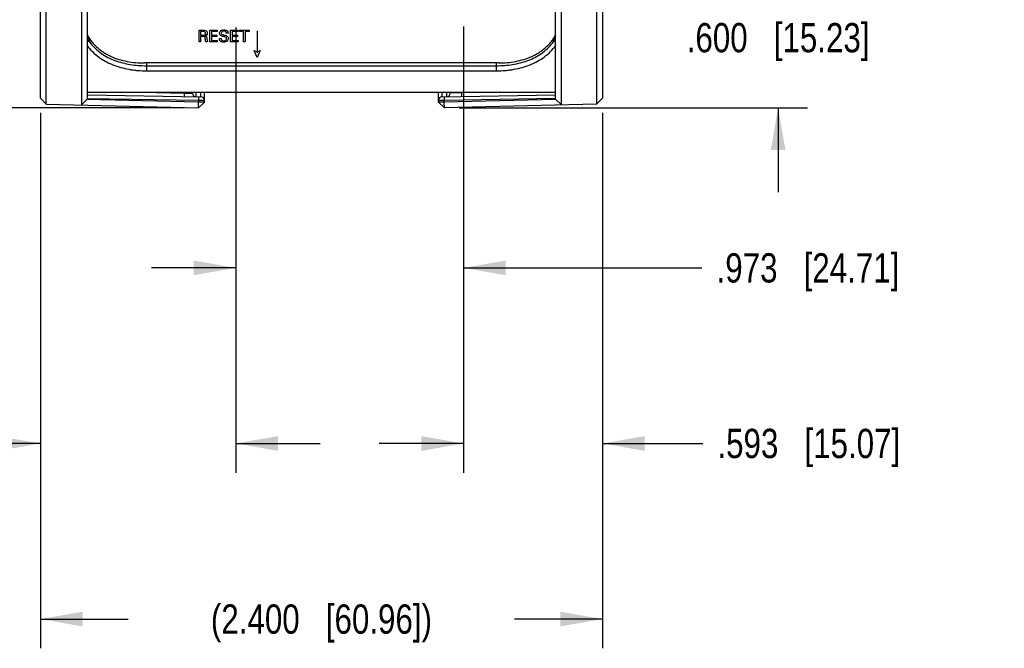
# Model space of a CAD drawing. Header units: inches. Extents: x 0 to 34, y 0 to 22.
# Tile 45 of 63: x 18 to 22.2, y 9.8 to 12.5. Entities that reach past the tile are written whole.
import ezdxf

# ---------------------------------------------------------------- set-up
doc = ezdxf.new("R2010")
doc.units = ezdxf.units.IN
doc.header["$LTSCALE"] = 1.87
doc.header["$MEASUREMENT"] = 0
doc.layers.get('0').update_dxf_attribs({"linetype": 'CONTINUOUS'})
doc.layers.add('02___PRT_ALL_AXES', color=7, linetype='CONTINUOUS')
doc.layers.add('DIMENSIONS', color=7, linetype='CONTINUOUS')
doc.styles.get("Standard").update_dxf_attribs({"font": 'txt', "width": 0.8})
doc.dimstyles.new('DIMSTYLE_1', dxfattribs={"dimtxt": 0.125, "dimasz": 0.18, "dimexe": 0.18, "dimexo": 0.0625, "dimgap": 0.09, "dimtad": 0, "dimtih": 1, "dimtoh": 1, "dimdec": 3, "dimzin": 4, "dimdsep": 46, "dimtxsty": 'STANDARD', "dimblk": '_FILLED', "dimblk1": '_FILLED', "dimblk2": '_FILLED', "dimcen": 0.09, "dimadec": 0, "dimazin": 0, "dimtp": 0.001, "dimtm": 0.001, "dimtfac": 1, "dimtdec": 3, "dimtofl": 0, "dimtmove": 0, "dimatfit": 3, "dimldrblk": '_FILLED', "dimfxl": 1, "dimtolj": 1, "dimtzin": 4, "dimarcsym": 0})

# ---------------------------------------------------------------- blocks, each defined once
blk = doc.blocks.new('_FILLED')
at = {"color": 0, "linetype": 'BYBLOCK'}
blk.add_solid([(0, 0), (-1, 0.174), (-1, -0.174)], dxfattribs=at)
blk = doc.blocks.new('*D16')
at = {"layer": 'DIMENSIONS', "color": 2, "linetype": 'CONTINUOUS'}
for p, q in [((21.1968, 12.7207), (21.1968, 13.0807)), ((20.1056, 12.7207), (21.3218, 12.7207)), ((19.8343, 12.1211), (21.3218, 12.1211)), ((21.1968, 12.1211), (21.1968, 11.7611))]:
    blk.add_line(p, q, dxfattribs=at)
at = {"layer": 'DIMENSIONS', "color": 2, "linetype": 'CONTINUOUS', "xscale": 0.18, "yscale": 0.18, "zscale": 0.18}
for p, rotation in [((21.1968, 12.7207), 270), ((21.1968, 12.1211), 90)]:
    blk.add_blockref('_FILLED', p, dxfattribs=dict(at, rotation=rotation))
at = {"layer": 'DIMENSIONS', "color": 2, "linetype": 'CONTINUOUS', "insert": (21.1968, 12.4834), "char_height": 0.125, "width": 1.225, "attachment_point": 2, "line_spacing_factor": 0.9}
blk.add_mtext('.600{\\Ftxt.shx;\\W1.000000;\\H0.125000; }[15.23]', dxfattribs=at)
blk = doc.blocks.new('*D17')
at = {"layer": 'DIMENSIONS', "color": 2, "linetype": 'CONTINUOUS'}
for p, q in [((17.2968, 12.7142), (17.2968, 13.0742)), ((18.6309, 12.7142), (17.1718, 12.7142)), ((18.6593, 12.1211), (17.1718, 12.1211)), ((17.2968, 12.1211), (17.2968, 11.7611))]:
    blk.add_line(p, q, dxfattribs=at)
at = {"layer": 'DIMENSIONS', "color": 2, "linetype": 'CONTINUOUS', "xscale": 0.18, "yscale": 0.18, "zscale": 0.18}
for p, rotation in [((17.2968, 12.7142), 270), ((17.2968, 12.1211), 90)]:
    blk.add_blockref('_FILLED', p, dxfattribs=dict(at, rotation=rotation))
at = {"layer": 'DIMENSIONS', "color": 2, "linetype": 'CONTINUOUS', "insert": (17.2968, 12.4801), "char_height": 0.125, "width": 1.225, "attachment_point": 2, "line_spacing_factor": 0.9}
blk.add_mtext('.593{\\Ftxt.shx;\\W1.000000;\\H0.125000; }[15.06]', dxfattribs=at)
blk = doc.blocks.new('*D24')
at = {"layer": 'DIMENSIONS', "color": 2, "linetype": 'CONTINUOUS'}
for p, q in [((18.0468, 12.1001), (18.0468, 9.8126)), ((20.4468, 12.1001), (20.4468, 9.8126)), ((18.0468, 9.9376), (18.4218, 9.9376)), ((20.4468, 9.9376), (20.0718, 9.9376))]:
    blk.add_line(p, q, dxfattribs=at)
at = {"layer": 'DIMENSIONS', "color": 2, "linetype": 'CONTINUOUS', "xscale": 0.18, "yscale": 0.18, "zscale": 0.18, "rotation": 180}
blk.add_blockref('_FILLED', (18.0468, 9.9376), dxfattribs=at)
at = {"layer": 'DIMENSIONS', "color": 2, "linetype": 'CONTINUOUS', "xscale": 0.18, "yscale": 0.18, "zscale": 0.18}
blk.add_blockref('_FILLED', (20.4468, 9.9376), dxfattribs=at)
at = {"layer": 'DIMENSIONS', "color": 2, "linetype": 'CONTINUOUS', "insert": (19.2468, 10.0001), "char_height": 0.125, "width": 1.525, "attachment_point": 2, "line_spacing_factor": 0.9}
blk.add_mtext('(2.400{\\Ftxt.shx;\\W1.000000;\\H0.125000; }[60.96])', dxfattribs=at)
blk = doc.blocks.new('*D28')
at = {"layer": 'DIMENSIONS', "color": 2, "linetype": 'CONTINUOUS'}
for p, q in [((18.8809, 12.4642), (18.8809, 10.5626)), ((18.0468, 12.1001), (18.0468, 10.5626)), ((18.0468, 10.6876), (17.6202, 10.6876)), ((18.8809, 10.6876), (19.2409, 10.6876))]:
    blk.add_line(p, q, dxfattribs=at)
at = {"layer": 'DIMENSIONS', "color": 2, "linetype": 'CONTINUOUS', "xscale": 0.18, "yscale": 0.18, "zscale": 0.18}
blk.add_blockref('_FILLED', (18.0468, 10.6876), dxfattribs=at)
at = {"layer": 'DIMENSIONS', "color": 2, "linetype": 'CONTINUOUS', "xscale": 0.18, "yscale": 0.18, "zscale": 0.18, "rotation": 180}
blk.add_blockref('_FILLED', (18.8809, 10.6876), dxfattribs=at)
at = {"layer": 'DIMENSIONS', "color": 2, "linetype": 'CONTINUOUS', "insert": (17.5577, 10.7501), "char_height": 0.125, "width": 1.225, "attachment_point": 3, "line_spacing_factor": 0.9}
blk.add_mtext('.834{\\Ftxt.shx;\\W1.000000;\\H0.125000; }[21.19]', dxfattribs=at)
blk = doc.blocks.new('*D29')
at = {"layer": 'DIMENSIONS', "color": 2, "linetype": 'CONTINUOUS'}
for p, q in [((18.8809, 12.4642), (18.8809, 11.3126)), ((19.8536, 12.4687), (19.8536, 11.3126)), ((18.8809, 11.4376), (18.5209, 11.4376)), ((19.8536, 11.4376), (20.8715, 11.4376))]:
    blk.add_line(p, q, dxfattribs=at)
at = {"layer": 'DIMENSIONS', "color": 2, "linetype": 'CONTINUOUS', "xscale": 0.18, "yscale": 0.18, "zscale": 0.18}
blk.add_blockref('_FILLED', (18.8809, 11.4376), dxfattribs=at)
at = {"layer": 'DIMENSIONS', "color": 2, "linetype": 'CONTINUOUS', "xscale": 0.18, "yscale": 0.18, "zscale": 0.18, "rotation": 180}
blk.add_blockref('_FILLED', (19.8536, 11.4376), dxfattribs=at)
at = {"layer": 'DIMENSIONS', "color": 2, "linetype": 'CONTINUOUS', "insert": (20.934, 11.5001), "char_height": 0.125, "width": 1.225, "attachment_point": 1, "line_spacing_factor": 0.9}
blk.add_mtext('.973{\\Ftxt.shx;\\W1.000000;\\H0.125000; }[24.71]', dxfattribs=at)
blk = doc.blocks.new('*D30')
at = {"layer": 'DIMENSIONS', "color": 2, "linetype": 'CONTINUOUS'}
for p, q in [((19.8536, 12.4687), (19.8536, 10.5626)), ((20.4468, 12.1001), (20.4468, 10.5626)), ((19.8536, 10.6876), (19.4936, 10.6876)), ((20.4468, 10.6876), (20.8751, 10.6876))]:
    blk.add_line(p, q, dxfattribs=at)
at = {"layer": 'DIMENSIONS', "color": 2, "linetype": 'CONTINUOUS', "xscale": 0.18, "yscale": 0.18, "zscale": 0.18}
blk.add_blockref('_FILLED', (19.8536, 10.6876), dxfattribs=at)
at = {"layer": 'DIMENSIONS', "color": 2, "linetype": 'CONTINUOUS', "xscale": 0.18, "yscale": 0.18, "zscale": 0.18, "rotation": 180}
blk.add_blockref('_FILLED', (20.4468, 10.6876), dxfattribs=at)
at = {"layer": 'DIMENSIONS', "color": 2, "linetype": 'CONTINUOUS', "insert": (20.9376, 10.7501), "char_height": 0.125, "width": 1.225, "attachment_point": 1, "line_spacing_factor": 0.9}
blk.add_mtext('.593{\\Ftxt.shx;\\W1.000000;\\H0.125000; }[15.07]', dxfattribs=at)

msp = doc.modelspace()

# ---------------------------------------------------------------- linework, layer by layer
at = {"color": 7, "linetype": 'CONTINUOUS'}
for p, q in [((18.0718, 12.137), (18.0718, 17.2382)), ((18.2218, 17.2419), (18.2218, 12.1333)), ((20.2718, 12.1333), (20.2718, 17.2419)), ((20.4218, 17.2382), (20.4218, 12.137)), ((18.0468, 12.1626), (18.0468, 17.2126)), ((18.2468, 17.2175), (18.2468, 12.1577)), ((20.2468, 12.1577), (20.2468, 17.2175)), ((20.4468, 17.2126), (20.4468, 12.1626)), ((20.0028, 12.3127), (18.4908, 12.3127)), ((18.4993, 12.3127), (18.4993, 12.2793)), ((18.4993, 12.301), (19.9943, 12.301)), ((18.4993, 12.2793), (19.9943, 12.2793)), ((19.9943, 12.2793), (19.9943, 12.3127)), ((18.0468, 12.1626), (18.0718, 12.137)), ((18.2468, 12.1577), (18.2218, 12.1333)), ((18.2468, 12.1876), (20.2468, 12.1876)), ((18.2468, 12.1617), (18.7222, 12.1534)), ((18.7222, 12.1455), (18.2468, 12.1571)), ((18.247, 12.1767), (18.732, 12.1683)), ((18.4831, 12.1876), (18.6624, 12.1845)), ((18.6624, 12.1845), (18.6624, 12.1876)), ((18.6624, 12.1845), (18.6968, 12.1836)), ((18.6968, 12.1836), (18.6968, 12.1876)), ((18.7115, 12.1686), (18.7115, 12.1876)), ((18.7222, 12.1534), (18.7222, 12.1455)), ((18.7222, 12.1534), (18.7468, 12.1533)), ((18.732, 12.1683), (18.732, 12.1876)), ((18.7468, 12.1455), (18.7468, 12.1876)), ((19.7468, 12.1455), (19.7468, 12.1876)), ((19.7468, 12.1543), (19.7709, 12.1544)), ((19.7605, 12.1876), (19.7605, 12.1683)), ((19.7605, 12.1683), (20.2468, 12.1767)), ((19.7709, 12.1544), (20.2468, 12.1627)), ((20.2468, 12.1571), (19.7709, 12.1455)), ((19.7709, 12.1455), (19.7709, 12.1544)), ((19.782, 12.1686), (19.782, 12.1876)), ((19.7968, 12.1876), (19.7968, 12.1836)), ((19.845, 12.1847), (19.7968, 12.1836)), ((20.0107, 12.1876), (19.845, 12.1847)), ((19.845, 12.1876), (19.845, 12.1847)), ((20.2468, 12.1577), (20.2718, 12.1333)), ((20.4468, 12.1626), (20.4218, 12.137)), ((18.0718, 12.137), (18.7218, 12.1211)), ((18.7212, 12.1211), (18.7222, 12.1455)), ((18.7468, 12.1455), (18.7218, 12.1211)), ((18.7468, 12.1455), (18.7222, 12.1455)), ((19.7718, 12.1211), (19.7468, 12.1455)), ((19.7709, 12.1455), (19.7468, 12.1455)), ((19.7723, 12.1211), (19.7709, 12.1455)), ((20.4218, 12.137), (19.7718, 12.1211))]:
    msp.add_line(p, q, dxfattribs=at)
at = {"color": 40, "linetype": 'CONTINUOUS'}
for p, q in [((18.7241, 12.4533), (18.7421, 12.4533)), ((18.7241, 12.4031), (18.7241, 12.4533)), ((18.7419, 12.4475), (18.7309, 12.4475)), ((18.7309, 12.4475), (18.7309, 12.4317)), ((18.7698, 12.4533), (18.8012, 12.4533)), ((18.7698, 12.4031), (18.7698, 12.4533)), ((18.8012, 12.4474), (18.7767, 12.4474)), ((18.7767, 12.4474), (18.7767, 12.4318)), ((18.8012, 12.4533), (18.8012, 12.4474)), ((18.8585, 12.4533), (18.89, 12.4533)), ((18.8585, 12.4031), (18.8585, 12.4533)), ((18.89, 12.4474), (18.8655, 12.4474)), ((18.8655, 12.4474), (18.8655, 12.4318)), ((18.89, 12.4533), (18.89, 12.4474)), ((18.8971, 12.4533), (18.9376, 12.4533)), ((18.8971, 12.4474), (18.8971, 12.4533)), ((18.9139, 12.4474), (18.8971, 12.4474)), ((18.9139, 12.4031), (18.9139, 12.4474)), ((18.9376, 12.4474), (18.9208, 12.4474)), ((18.9208, 12.4474), (18.9208, 12.4031)), ((18.9376, 12.4533), (18.9376, 12.4474)), ((18.9723, 12.4501), (18.9723, 12.3562)), ((18.731, 12.4031), (18.7241, 12.4031)), ((18.7309, 12.4317), (18.7419, 12.4317)), ((18.7398, 12.4258), (18.731, 12.4258)), ((18.731, 12.4258), (18.731, 12.4031)), ((18.7605, 12.4031), (18.7531, 12.4031)), ((18.8018, 12.4031), (18.7698, 12.4031)), ((18.7767, 12.4318), (18.8001, 12.4318)), ((18.8001, 12.4259), (18.7767, 12.4259)), ((18.7767, 12.4259), (18.7767, 12.4092)), ((18.7767, 12.4092), (18.8018, 12.4092)), ((18.8001, 12.4318), (18.8001, 12.4259)), ((18.8018, 12.4092), (18.8018, 12.4031)), ((18.8108, 12.4178), (18.818, 12.4178)), ((18.8478, 12.4408), (18.8406, 12.4408)), ((18.8906, 12.4031), (18.8585, 12.4031)), ((18.8655, 12.4318), (18.8888, 12.4318)), ((18.8888, 12.4259), (18.8655, 12.4259)), ((18.8655, 12.4259), (18.8655, 12.4092)), ((18.8655, 12.4092), (18.8906, 12.4092)), ((18.8888, 12.4318), (18.8888, 12.4259)), ((18.8906, 12.4092), (18.8906, 12.4031)), ((18.9208, 12.4031), (18.9139, 12.4031)), ((18.9595, 12.366), (18.9723, 12.3605)), ((18.9723, 12.3355), (18.9595, 12.366)), ((18.9852, 12.366), (18.9723, 12.3355)), ((18.9723, 12.3605), (18.9852, 12.366))]:
    msp.add_line(p, q, dxfattribs=at)
at = {"color": 7, "linetype": 'CONTINUOUS'}
for centre, radius, start, end in [((18.7447, 12.6319), 0.5382, 202.5061, 205.7813), ((19.7488, 12.632), 0.5382, 334.2186, 337.4893), ((18.7118, 12.1836), 0.015, 180, 269), ((18.7318, 12.1533), 0.015, 0, 89), ((19.7608, 12.1543), 0.014, 91.0001, 180), ((19.7818, 12.1836), 0.015, 271, 360)]:
    msp.add_arc(centre, radius, start, end, dxfattribs=at)
at = {"color": 40, "linetype": 'CONTINUOUS'}
for points, knots in [([(18.7519, 12.4393), (18.7519, 12.4409), (18.7514, 12.444), (18.7473, 12.4473), (18.7439, 12.4475), (18.7419, 12.4475)], [0, 0, 0, 0, 0.330355, 0.581867, 1, 1, 1, 1]), ([(18.7421, 12.4533), (18.7429, 12.4533), (18.7468, 12.4533), (18.751, 12.4526), (18.7536, 12.4509)], [0, 0, 0, 0, 0.200296, 1, 1, 1, 1]), ([(18.7536, 12.4509), (18.7545, 12.4504), (18.7576, 12.4479), (18.7592, 12.4436), (18.7592, 12.4407)], [0, 0, 0, 0, 0.266539, 1, 1, 1, 1]), ([(18.8115, 12.4396), (18.8115, 12.4419), (18.8125, 12.4464), (18.8191, 12.4529), (18.8261, 12.4543), (18.8306, 12.4543)], [0, 0, 0, 0, 0.255177, 0.491621, 1, 1, 1, 1]), ([(18.83, 12.4484), (18.8272, 12.4484), (18.8216, 12.4478), (18.8189, 12.4425), (18.8189, 12.4403)], [0, 0, 0, 0, 0.560287, 1, 1, 1, 1]), ([(18.8406, 12.4408), (18.8404, 12.4432), (18.8376, 12.4481), (18.8324, 12.4484), (18.83, 12.4484)], [0, 0, 0, 0, 0.498871, 1, 1, 1, 1]), ([(18.8306, 12.4543), (18.8316, 12.4543), (18.8366, 12.454), (18.842, 12.4523), (18.8447, 12.4493)], [0, 0, 0, 0, 0.201919, 1, 1, 1, 1]), ([(18.8447, 12.4493), (18.8454, 12.4486), (18.8472, 12.4461), (18.8476, 12.4429), (18.8478, 12.4408)], [0, 0, 0, 0, 0.308485, 1, 1, 1, 1]), ([(18.7508, 12.4164), (18.7505, 12.419), (18.7494, 12.4255), (18.7426, 12.4258), (18.7398, 12.4258)], [0, 0, 0, 0, 0.479554, 1, 1, 1, 1]), ([(18.7419, 12.4317), (18.7422, 12.4317), (18.7444, 12.4317), (18.7469, 12.4318), (18.7485, 12.4328)], [0, 0, 0, 0, 0.162607, 1, 1, 1, 1]), ([(18.7485, 12.4328), (18.7488, 12.433), (18.7509, 12.4344), (18.7519, 12.4372), (18.7519, 12.4393)], [0, 0, 0, 0, 0.153922, 1, 1, 1, 1]), ([(18.7556, 12.4318), (18.7551, 12.4313), (18.7534, 12.4298), (18.7512, 12.429), (18.7497, 12.4286)], [0, 0, 0, 0, 0.310356, 1, 1, 1, 1]), ([(18.7497, 12.4286), (18.7517, 12.428), (18.7562, 12.4261), (18.7571, 12.4212), (18.7574, 12.4189)], [0, 0, 0, 0, 0.463687, 1, 1, 1, 1]), ([(18.7531, 12.4031), (18.7527, 12.4041), (18.7517, 12.4085), (18.7512, 12.4129), (18.7508, 12.4164)], [0, 0, 0, 0, 0.225442, 1, 1, 1, 1]), ([(18.8137, 12.4076), (18.8131, 12.4085), (18.8112, 12.4116), (18.8108, 12.4153), (18.8108, 12.4178)], [0, 0, 0, 0, 0.303511, 1, 1, 1, 1]), ([(18.8167, 12.4297), (18.8158, 12.4304), (18.8128, 12.4329), (18.8115, 12.4369), (18.8115, 12.4396)], [0, 0, 0, 0, 0.295944, 1, 1, 1, 1]), ([(18.8293, 12.4019), (18.8281, 12.4019), (18.8226, 12.4022), (18.8164, 12.4041), (18.8137, 12.4076)], [0, 0, 0, 0, 0.208053, 1, 1, 1, 1]), ([(18.8303, 12.4253), (18.8287, 12.4257), (18.8241, 12.4269), (18.8193, 12.428), (18.8167, 12.4297)], [0, 0, 0, 0, 0.358388, 1, 1, 1, 1]), ([(18.818, 12.4178), (18.8181, 12.4156), (18.8192, 12.4092), (18.8265, 12.4078), (18.8301, 12.4078)], [0, 0, 0, 0, 0.373079, 1, 1, 1, 1]), ([(18.8189, 12.4403), (18.8189, 12.4385), (18.821, 12.4341), (18.8255, 12.4334), (18.8279, 12.4329)], [0, 0, 0, 0, 0.422175, 1, 1, 1, 1]), ([(18.8279, 12.4329), (18.8303, 12.4323), (18.8358, 12.4309), (18.8414, 12.4294), (18.8441, 12.4276)], [0, 0, 0, 0, 0.433349, 1, 1, 1, 1]), ([(18.8491, 12.4176), (18.8491, 12.4135), (18.8447, 12.4038), (18.8344, 12.4019), (18.8293, 12.4019)], [0, 0, 0, 0, 0.443253, 1, 1, 1, 1]), ([(18.8301, 12.4078), (18.8336, 12.4078), (18.8399, 12.4092), (18.8419, 12.4149), (18.8419, 12.4168)], [0, 0, 0, 0, 0.643417, 1, 1, 1, 1]), ([(18.8419, 12.4168), (18.8419, 12.418), (18.8415, 12.4204), (18.8373, 12.4239), (18.8332, 12.4246), (18.8303, 12.4253)], [0, 0, 0, 0, 0.227089, 0.4336, 1, 1, 1, 1]), ([(18.8441, 12.4276), (18.8451, 12.4269), (18.8481, 12.4243), (18.8491, 12.4202), (18.8491, 12.4176)], [0, 0, 0, 0, 0.325371, 1, 1, 1, 1])]:
    msp.add_open_spline(points, degree=3, knots=knots, dxfattribs=at)
at = {"color": 7, "linetype": 'CONTINUOUS'}
for points, knots in [([(18.2464, 12.4325), (18.2493, 12.4274), (18.2555, 12.4174), (18.2659, 12.4032), (18.2774, 12.3901), (18.2898, 12.378), (18.3033, 12.367), (18.3176, 12.3571), (18.3326, 12.3483), (18.3538, 12.3379), (18.3818, 12.3275), (18.4171, 12.3189), (18.4536, 12.3139), (18.4784, 12.3127), (18.4908, 12.3127)], [0, 0, 0, 0, 0.061911, 0.123239, 0.184139, 0.244791, 0.3054, 0.366158, 0.427238, 0.488774, 0.61349, 0.740616, 0.869747, 1, 1, 1, 1]), ([(18.2601, 12.3979), (18.2592, 12.3991), (18.2573, 12.4014), (18.2542, 12.4047), (18.2513, 12.407), (18.2488, 12.4085), (18.2475, 12.4089), (18.2468, 12.409)], [0, 0, 0, 0, 0.257286, 0.511342, 0.759447, 0.881382, 1, 1, 1, 1]), ([(20.0028, 12.3127), (20.0152, 12.3127), (20.0399, 12.3139), (20.0764, 12.3189), (20.1117, 12.3275), (20.1397, 12.3379), (20.1609, 12.3483), (20.176, 12.3571), (20.1903, 12.367), (20.2037, 12.378), (20.2162, 12.3901), (20.2276, 12.4032), (20.238, 12.4174), (20.2442, 12.4274), (20.2471, 12.4325)], [0, 0, 0, 0, 0.130253, 0.259384, 0.38651, 0.511226, 0.572762, 0.633842, 0.6946, 0.755209, 0.815861, 0.876761, 0.938089, 1, 1, 1, 1]), ([(20.2468, 12.409), (20.2454, 12.4088), (20.2427, 12.4075), (20.2394, 12.4047), (20.2363, 12.4014), (20.2343, 12.3991), (20.2334, 12.3979)], [0, 0, 0, 0, 0.23896, 0.487735, 0.742205, 1, 1, 1, 1]), ([(18.2461, 12.3877), (18.2529, 12.3784), (18.268, 12.3608), (18.2943, 12.3381), (18.3237, 12.3193), (18.3557, 12.3043), (18.3897, 12.293), (18.4193, 12.2864), (18.4435, 12.2827), (18.4682, 12.28), (18.4868, 12.2792), (18.4993, 12.2793)], [0, 0, 0, 0, 0.121458, 0.242203, 0.363579, 0.486674, 0.612062, 0.73974, 0.804358, 0.86939, 1, 1, 1, 1]), ([(18.2601, 12.3979), (18.2668, 12.3894), (18.2814, 12.3734), (18.3067, 12.3529), (18.3347, 12.3361), (18.365, 12.3229), (18.397, 12.3128), (18.4304, 12.3059), (18.4646, 12.3019), (18.4877, 12.301), (18.4993, 12.301)], [0, 0, 0, 0, 0.121581, 0.24263, 0.364313, 0.487653, 0.613125, 0.740651, 0.869874, 1, 1, 1, 1]), ([(19.9943, 12.301), (20.0058, 12.301), (20.0289, 12.3019), (20.0632, 12.3059), (20.0965, 12.3128), (20.1285, 12.3229), (20.1588, 12.3361), (20.1868, 12.3529), (20.2121, 12.3734), (20.2267, 12.3894), (20.2334, 12.3979)], [0, 0, 0, 0, 0.130126, 0.259349, 0.386875, 0.512347, 0.635687, 0.75737, 0.878419, 1, 1, 1, 1]), ([(19.9943, 12.2793), (20.0067, 12.2792), (20.0253, 12.28), (20.05, 12.2827), (20.0742, 12.2864), (20.1038, 12.293), (20.1378, 12.3043), (20.1698, 12.3193), (20.1992, 12.3381), (20.2255, 12.3608), (20.2406, 12.3784), (20.2474, 12.3877)], [0, 0, 0, 0, 0.130611, 0.195642, 0.260261, 0.387939, 0.513327, 0.636423, 0.757799, 0.878545, 1, 1, 1, 1]), ([(18.6624, 12.1695), (18.6624, 12.1695), (18.6624, 12.1695), (18.6623, 12.1696), (18.6623, 12.1697), (18.6623, 12.1698), (18.6623, 12.17), (18.6623, 12.1702), (18.6623, 12.1707), (18.6623, 12.1713), (18.6623, 12.1721), (18.6623, 12.1729), (18.6623, 12.1739), (18.6623, 12.175), (18.6623, 12.1766), (18.6623, 12.1788), (18.6623, 12.1816), (18.6624, 12.1835), (18.6624, 12.1845)], [0, 0, 0, 0, 0.001493, 0.005257, 0.011386, 0.019871, 0.030684, 0.043798, 0.076798, 0.118617, 0.168978, 0.227391, 0.293228, 0.36586, 0.444657, 0.618043, 0.806054, 1, 1, 1, 1]), ([(18.7222, 12.1684), (18.7222, 12.1684), (18.7222, 12.1684), (18.7222, 12.1684), (18.7222, 12.1683), (18.7222, 12.1681), (18.7223, 12.168), (18.7223, 12.1677), (18.7223, 12.1673), (18.7223, 12.1666), (18.7223, 12.1659), (18.7223, 12.165), (18.7223, 12.164), (18.7223, 12.1629), (18.7223, 12.1613), (18.7223, 12.1591), (18.7222, 12.1563), (18.7222, 12.1544), (18.7222, 12.1534)], [0, 0, 0, 0, 0.001493, 0.005257, 0.011386, 0.019871, 0.030684, 0.043798, 0.076798, 0.118617, 0.168978, 0.22739, 0.293228, 0.36586, 0.444657, 0.618042, 0.806054, 1, 1, 1, 1]), ([(19.7711, 12.1684), (19.7711, 12.1684), (19.7711, 12.1684), (19.7711, 12.1683), (19.771, 12.1681), (19.771, 12.1678), (19.771, 12.1673), (19.7709, 12.1667), (19.7709, 12.166), (19.7709, 12.1652), (19.7708, 12.1639), (19.7708, 12.1621), (19.7708, 12.1597), (19.7708, 12.1571), (19.7709, 12.1553), (19.7709, 12.1544)], [0, 0, 0, 0, 0.00209, 0.006123, 0.020996, 0.045051, 0.078109, 0.119938, 0.170271, 0.228626, 0.29438, 0.445583, 0.618685, 0.80638, 1, 1, 1, 1]), ([(19.845, 12.1847), (19.845, 12.1838), (19.8451, 12.1818), (19.8451, 12.1791), (19.8451, 12.1765), (19.8451, 12.1745), (19.845, 12.1732), (19.845, 12.1723), (19.845, 12.1715), (19.8449, 12.1709), (19.8449, 12.1704), (19.8449, 12.1701), (19.8448, 12.1698), (19.8448, 12.1698), (19.8448, 12.1697), (19.8448, 12.1697)], [0, 0, 0, 0, 0.19362, 0.381314, 0.554416, 0.705619, 0.771374, 0.829728, 0.880061, 0.92189, 0.954949, 0.979003, 0.993877, 0.99791, 1, 1, 1, 1])]:
    msp.add_open_spline(points, degree=3, knots=knots, dxfattribs=at)
at = {"color": 40, "linetype": 'CONTINUOUS'}
for points in [[(18.7592, 12.4407), (18.7592, 12.4375), (18.7579, 12.4341), (18.7556, 12.4318)], [(18.7574, 12.4189), (18.758, 12.4136), (18.7587, 12.4082), (18.7605, 12.4031)]]:
    msp.add_open_spline(points, degree=3, dxfattribs=at)
at = {"layer": '02___PRT_ALL_AXES', "color": 7, "linetype": 'CONTINUOUS'}
msp.add_line((18.2468, 12.1876), (20.2468, 12.1876), dxfattribs=at)

# ---------------------------------------------------------------- dimensions: what is measured, and where the dimension line sits
at = {"layer": 'DIMENSIONS', "color": 2, "linetype": 'CONTINUOUS'}
for base, p1, p2, angle, picture, middle in [((21.1968, 12.1211), (20.1056, 12.7207), (19.8343, 12.1211), 270, '*D16', (21.0718, 12.4209)), ((17.2968, 12.1211), (18.6309, 12.7142), (18.6593, 12.1211), 270, '*D17', (17.1718, 12.4176)), ((18.0468, 10.6876), (18.8809, 12.4642), (18.0468, 12.1001), 180, '*D28', (16.6952, 10.6876))]:
    dim = msp.add_linear_dim(base=base, p1=p1, p2=p2, angle=angle, dimstyle='DIMSTYLE_1', dxfattribs=at)
    dim.commit()
    dim.dimension.update_dxf_attribs({"geometry": picture, "text_midpoint": middle, "dimtype": 160})
for base, p1, p2, picture, middle in [((19.8536, 11.4376), (18.8809, 12.4642), (19.8536, 12.4687), '*D29', (21.5465, 11.4376)), ((20.4468, 10.6876), (19.8536, 12.4687), (20.4468, 12.1001), '*D30', (21.5501, 10.6876))]:
    dim = msp.add_linear_dim(base=base, p1=p1, p2=p2, dimstyle='DIMSTYLE_1', dxfattribs=at)
    dim.commit()
    dim.dimension.update_dxf_attribs({"geometry": picture, "text_midpoint": middle, "dimtype": 160})
dim = msp.add_linear_dim(base=(20.4468, 9.9376), p1=(18.0468, 12.1001), p2=(20.4468, 12.1001), text='(<>)', dimstyle='DIMSTYLE_1', dxfattribs=at)
dim.commit()
dim.dimension.update_dxf_attribs({"geometry": '*D24', "text_midpoint": (19.1468, 9.9376), "dimtype": 160})

doc.saveas('drawing.dxf')
